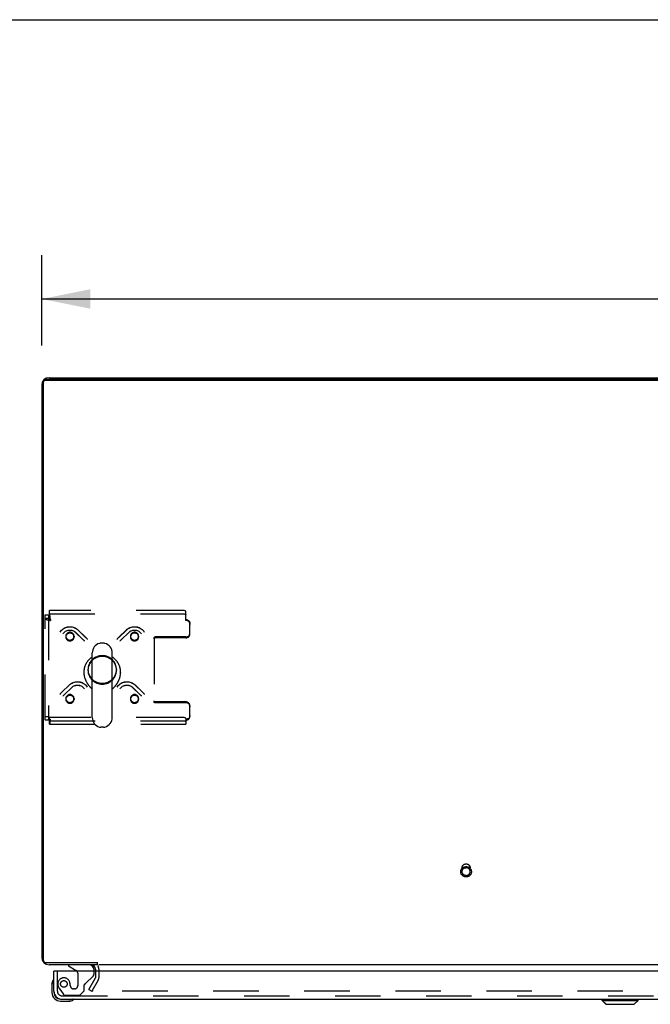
# Model space of a CAD drawing. Header units: inches. Extents: x 0 to 253, y 0 to 164.
# Tile 63 of 97: x 42 to 61, y 134 to 164. Entities that reach past the tile are written whole.
import ezdxf

# ---------------------------------------------------------------- set-up
doc = ezdxf.new("R2010")
doc.units = ezdxf.units.IN
doc.header["$LTSCALE"] = 13.939812
doc.header["$MEASUREMENT"] = 0
doc.linetypes.add('HIDDEN', pattern=[0.2, 0.1, -0.1])
doc.layers.get('0').update_dxf_attribs({"linetype": 'CONTINUOUS'})
for name, color, linetype in [('DEFAULT_2', 8, 'HIDDEN'), ('DIMENSIONS', 7, 'CONTINUOUS'), ('LEFTHAND_DOOR_ASSEMBLY', 7, 'CONTINUOUS')]:
    doc.layers.add(name, color=color, linetype=linetype)
doc.styles.get("Standard").update_dxf_attribs({"font": 'arial.ttf'})
doc.dimstyles.new('DIMSTYLE_1', dxfattribs={"dimtxt": 1.118167, "dimasz": 1.490889, "dimexe": 0.09, "dimexo": 0.07, "dimgap": 0.0375, "dimtad": 0, "dimtih": 1, "dimtoh": 1, "dimzin": 4, "dimdsep": 46, "dimtxsty": 'Standard', "dimblk": '_FILLED', "dimblk1": '_FILLED', "dimblk2": '_FILLED', "dimcen": 0.09, "dimadec": 3, "dimazin": 1, "dimtfac": 1, "dimtdec": 3, "dimtofl": 0, "dimtmove": 0, "dimatfit": 3, "dimldrblk": '_FILLED', "dimfxl": 0, "dimtolj": 1, "dimtzin": 4, "dimarcsym": 0})

# ---------------------------------------------------------------- blocks, each defined once
blk = doc.blocks.new('_FILLED')
at = {"color": 0, "linetype": 'ByBlock'}
blk.add_solid([(0, 0), (-1, 0.2), (-1, -0.2)], dxfattribs=at)
blk = doc.blocks.new('*D5')
at = {"layer": 'DIMENSIONS', "color": 2, "linetype": 'Continuous'}
for p, q in [((42.316, 154.011), (42.316, 156.775)), ((114.316, 154.011), (114.316, 156.775)), ((42.316, 155.433), (75.804, 155.433)), ((114.316, 155.433), (80.829, 155.433))]:
    blk.add_line(p, q, dxfattribs=at)
at = {"layer": 'DIMENSIONS', "color": 2, "linetype": 'Continuous', "xscale": 1.4908890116, "yscale": 1.4908890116, "zscale": 1.4908890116, "rotation": 180}
blk.add_blockref('_FILLED', (42.316, 155.433), dxfattribs=at)
at = {"layer": 'DIMENSIONS', "color": 2, "linetype": 'Continuous', "xscale": 1.4908890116, "yscale": 1.4908890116, "zscale": 1.4908890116}
blk.add_blockref('_FILLED', (114.316, 155.433), dxfattribs=at)
at = {"layer": 'DIMENSIONS', "color": 2, "linetype": 'Continuous', "insert": (78.316, 155.992), "char_height": 1.1182, "width": 3.90735, "attachment_point": 2, "line_spacing_factor": 0.9}
blk.add_mtext('72.00', dxfattribs=at)

msp = doc.modelspace()

# ---------------------------------------------------------------- linework, layer by layer
at = {"color": 7, "linetype": 'Continuous'}
for p, q in [((0, 163.998), (253.451, 163.998)), ((42.316, 152.793), (42.368, 152.793)), ((42.368, 135.145), (42.368, 152.905)), ((42.398, 152.967), (42.404, 152.96)), ((114.202, 152.938), (42.431, 152.938)), ((49.816, 152.965), (49.816, 153.019)), ((44.214, 144.877), (44.127, 144.877)), ((43.864, 142.602), (43.864, 144.577)), ((44.476, 142.602), (44.476, 144.577)), ((43.608, 143.993), (43.608, 143.983)), ((44.733, 143.993), (44.733, 143.983)), ((44.476, 143.465), (44.495, 143.484)), ((44.495, 143.484), (44.505, 143.495)), ((44.214, 142.302), (44.127, 142.302)), ((42.316, 135.245), (42.368, 135.245)), ((42.431, 135.085), (44.032, 135.085)), ((44.014, 135.085), (44.014, 135.019)), ((112.566, 135.019), (44.066, 135.019))]:
    msp.add_line(p, q, dxfattribs=at)
at = {"color": 3, "linetype": 'Continuous'}
for p, q in [((42.316, 152.793), (42.316, 135.245)), ((114.202, 152.965), (42.431, 152.965)), ((42.542, 153.019), (114.09, 153.019)), ((44.014, 135.019), (42.542, 135.019)), ((43.962, 134.876), (43.962, 134.815))]:
    msp.add_line(p, q, dxfattribs=at)
for points in [[(42.368, 152.905), (42.369, 152.91), (42.369, 152.915), (42.37, 152.92), (42.372, 152.926), (42.374, 152.93), (42.377, 152.935), (42.38, 152.939), (42.383, 152.944), (42.387, 152.948), (42.391, 152.951), (42.395, 152.954)], [(42.395, 152.954), (42.4, 152.957), (42.404, 152.96), (42.409, 152.962)], [(42.409, 152.962), (42.415, 152.963), (42.42, 152.964), (42.425, 152.965), (42.431, 152.965)]]:
    msp.add_lwpolyline(points, dxfattribs=at)
at = {"color": 7, "linetype": 'Continuous'}
for points in [[(42.431, 152.938), (42.425, 152.938), (42.42, 152.937), (42.415, 152.936), (42.409, 152.935), (42.404, 152.933), (42.4, 152.93), (42.395, 152.927), (42.391, 152.924), (42.387, 152.921), (42.383, 152.917), (42.38, 152.913), (42.377, 152.908), (42.374, 152.903), (42.372, 152.899), (42.37, 152.894), (42.369, 152.888), (42.369, 152.883), (42.368, 152.878)], [(43.864, 144.451), (43.863, 144.451), (43.851, 144.443), (43.839, 144.434), (43.827, 144.426), (43.816, 144.417), (43.805, 144.408), (43.793, 144.398), (43.783, 144.389), (43.772, 144.379), (43.762, 144.369), (43.752, 144.358), (43.742, 144.347), (43.733, 144.336), (43.724, 144.325), (43.715, 144.314), (43.706, 144.302), (43.698, 144.29), (43.69, 144.278), (43.683, 144.266), (43.676, 144.253), (43.669, 144.241), (43.662, 144.228), (43.656, 144.215), (43.65, 144.202), (43.645, 144.189), (43.64, 144.175), (43.635, 144.162), (43.631, 144.148), (43.627, 144.134), (43.623, 144.12), (43.62, 144.107), (43.617, 144.093), (43.615, 144.079), (43.613, 144.064), (43.611, 144.05), (43.61, 144.036), (43.609, 144.022), (43.608, 144.008), (43.608, 143.993)], [(44.733, 143.993), (44.733, 144.008), (44.732, 144.022), (44.731, 144.036), (44.73, 144.05), (44.728, 144.064), (44.726, 144.078), (44.723, 144.093), (44.721, 144.107), (44.717, 144.12), (44.714, 144.134), (44.71, 144.148), (44.705, 144.162), (44.701, 144.175), (44.696, 144.188), (44.69, 144.202), (44.684, 144.215), (44.678, 144.228), (44.672, 144.241), (44.665, 144.253), (44.658, 144.266), (44.65, 144.278), (44.642, 144.29), (44.634, 144.302), (44.626, 144.314), (44.617, 144.325), (44.608, 144.336), (44.598, 144.347), (44.589, 144.358), (44.579, 144.369), (44.569, 144.379), (44.558, 144.389), (44.547, 144.398), (44.536, 144.408), (44.525, 144.417), (44.513, 144.426), (44.501, 144.434), (44.489, 144.443), (44.477, 144.451), (44.476, 144.451)], [(43.608, 143.983), (43.608, 143.97), (43.608, 143.956), (43.609, 143.943), (43.61, 143.93), (43.612, 143.916), (43.614, 143.903), (43.616, 143.889), (43.618, 143.876), (43.621, 143.863), (43.624, 143.85), (43.628, 143.836), (43.631, 143.823), (43.635, 143.81), (43.639, 143.797), (43.644, 143.785), (43.649, 143.772), (43.654, 143.759), (43.659, 143.747), (43.665, 143.735), (43.67, 143.723), (43.676, 143.711), (43.682, 143.699), (43.689, 143.688), (43.695, 143.677), (43.702, 143.666), (43.708, 143.655), (43.715, 143.644), (43.722, 143.634), (43.729, 143.624), (43.736, 143.614), (43.743, 143.604), (43.75, 143.594), (43.757, 143.585), (43.764, 143.576), (43.771, 143.568), (43.778, 143.559), (43.785, 143.551), (43.792, 143.543), (43.798, 143.536), (43.805, 143.528), (43.811, 143.521), (43.818, 143.514), (43.824, 143.508), (43.83, 143.501), (43.835, 143.495), (43.841, 143.49), (43.864, 143.465)], [(44.505, 143.495), (44.511, 143.502), (44.517, 143.508), (44.523, 143.514), (44.529, 143.521), (44.536, 143.528), (44.542, 143.536), (44.549, 143.543), (44.556, 143.551), (44.563, 143.559), (44.57, 143.568), (44.577, 143.576), (44.584, 143.585), (44.591, 143.595), (44.598, 143.604), (44.605, 143.614), (44.612, 143.624), (44.619, 143.634), (44.626, 143.644), (44.632, 143.655), (44.639, 143.666), (44.646, 143.677), (44.652, 143.688), (44.658, 143.699), (44.665, 143.711), (44.67, 143.723), (44.676, 143.735), (44.682, 143.747), (44.687, 143.76), (44.692, 143.772), (44.697, 143.785), (44.701, 143.797), (44.705, 143.81), (44.709, 143.823), (44.713, 143.836), (44.716, 143.85), (44.72, 143.863), (44.722, 143.876), (44.725, 143.889), (44.727, 143.903), (44.729, 143.916), (44.73, 143.93), (44.731, 143.943), (44.732, 143.956), (44.733, 143.97), (44.733, 143.983)], [(42.368, 135.145), (42.369, 135.14), (42.369, 135.135), (42.37, 135.13), (42.372, 135.125), (42.374, 135.12), (42.377, 135.115), (42.38, 135.111), (42.383, 135.106), (42.387, 135.103), (42.391, 135.099), (42.395, 135.096), (42.4, 135.093), (42.404, 135.091), (42.409, 135.089), (42.415, 135.087), (42.42, 135.086), (42.425, 135.085), (42.431, 135.085)]]:
    msp.add_lwpolyline(points, dxfattribs=at)
at = {"color": 3, "linetype": 'Continuous'}
for centre, radius, start, end in [((42.542, 152.793), 0.226, 90, 180), ((42.542, 135.245), 0.226, 180, 270), ((43.82, 134.876), 0.142, 0, 90)]:
    msp.add_arc(centre, radius, start, end, dxfattribs=at)
at = {"color": 7, "linetype": 'Continuous'}
for centre, radius, start, end in [((44.17, 144.577), 0.306, 105.6303, 180), ((44.127, 144.734), 0.144, 90, 105.6303), ((44.214, 144.734), 0.144, 74.3697, 90), ((44.17, 144.577), 0.306, 0, 74.3697), ((44.17, 142.602), 0.306, 180, 254.3697), ((44.17, 142.602), 0.306, 285.6303, 360), ((44.127, 142.446), 0.144, 254.3697, 270), ((44.214, 142.446), 0.144, 270, 285.6303)]:
    msp.add_arc(centre, radius, start, end, dxfattribs=at)
at = {"layer": 'DEFAULT_2', "color": 8, "linetype": 'HIDDEN'}
for p, q in [((42.554, 145.779), (42.554, 145.882)), ((46.608, 145.882), (42.554, 145.882)), ((46.733, 145.575), (46.733, 145.849)), ((42.42, 142.528), (42.42, 145.752)), ((42.42, 145.752), (42.524, 145.752)), ((42.42, 145.65), (42.524, 145.65)), ((42.524, 145.752), (42.524, 142.528)), ((42.554, 145.781), (46.608, 145.781)), ((42.554, 145.779), (42.554, 145.679)), ((42.587, 145.575), (42.578, 145.649)), ((42.587, 145.602), (42.578, 145.63)), ((42.587, 145.602), (42.587, 145.575)), ((43.428, 145.284), (43.661, 145.059)), ((43.43, 145.282), (43.663, 145.057)), ((44.678, 145.057), (44.911, 145.282)), ((44.679, 145.059), (44.912, 145.284)), ((46.858, 145.481), (46.858, 145.454)), ((46.858, 145.163), (46.858, 145.454)), ((43.056, 145.094), (43.056, 145.067)), ((43.306, 145.094), (43.306, 145.067)), ((43.356, 145.21), (43.589, 144.985)), ((43.358, 145.208), (43.591, 144.983)), ((43.62, 144.949), (43.625, 144.941)), ((43.706, 145.007), (43.713, 144.995)), ((44.627, 144.995), (44.635, 145.007)), ((44.635, 145.007), (44.643, 145.018)), ((44.716, 144.941), (44.721, 144.949)), ((44.721, 144.948), (44.727, 144.956)), ((44.75, 144.983), (44.983, 145.208)), ((44.752, 144.985), (44.985, 145.21)), ((45.035, 145.094), (45.035, 145.067)), ((45.285, 145.094), (45.285, 145.067)), ((45.758, 145.013), (45.758, 145.04)), ((45.758, 145.013), (45.758, 143.079)), ((46.733, 145.069), (45.788, 145.069)), ((46.733, 145.042), (45.788, 145.042)), ((43.733, 144.073), (43.733, 144.046)), ((44.608, 144.073), (44.608, 144.046)), ((42.932, 143.371), (43.165, 143.596)), ((42.933, 143.373), (43.166, 143.598)), ((43.004, 143.296), (43.237, 143.521)), ((43.006, 143.298), (43.238, 143.523)), ((45.102, 143.523), (45.335, 143.298)), ((45.104, 143.521), (45.337, 143.296)), ((45.174, 143.598), (45.407, 143.373)), ((45.176, 143.596), (45.409, 143.371)), ((42.881, 143.309), (42.889, 143.32)), ((42.888, 143.32), (42.897, 143.331)), ((42.97, 143.254), (42.975, 143.262)), ((42.975, 143.262), (42.981, 143.27)), ((43.056, 143.182), (43.056, 143.155)), ((43.306, 143.182), (43.306, 143.155)), ((45.035, 143.182), (45.035, 143.155)), ((45.285, 143.182), (45.285, 143.155)), ((45.366, 143.262), (45.371, 143.254)), ((45.452, 143.32), (45.46, 143.309)), ((46.733, 143.077), (45.788, 143.077)), ((46.733, 143.05), (45.788, 143.05)), ((46.858, 142.956), (46.858, 142.929)), ((46.858, 142.638), (46.858, 142.929)), ((42.42, 142.631), (42.524, 142.631)), ((42.42, 142.528), (42.524, 142.528)), ((42.543, 142.533), (42.534, 142.531)), ((42.554, 142.399), (42.554, 142.602)), ((46.608, 142.602), (42.554, 142.602)), ((42.587, 142.517), (42.587, 142.544)), ((46.733, 142.569), (46.733, 142.517)), ((42.554, 142.501), (46.608, 142.501)), ((42.56, 142.497), (46.733, 142.497)), ((42.56, 142.393), (46.733, 142.393)), ((46.733, 142.517), (46.733, 142.393)), ((55.192, 137.873), (55.192, 137.989)), ((55.44, 137.873), (55.44, 137.989)), ((43.962, 134.815), (43.962, 134.614)), ((44.066, 134.876), (44.066, 134.614)), ((43.762, 134.258), (43.958, 134.599)), ((44.048, 134.547), (43.852, 134.206)), ((43.762, 134.258), (43.852, 134.206)), ((76.847, 134.206), (43.884, 134.206))]:
    msp.add_line(p, q, dxfattribs=at)
for points in [[(46.733, 145.849), (46.732, 145.854), (46.729, 145.858), (46.723, 145.862), (46.716, 145.866), (46.707, 145.869), (46.696, 145.872), (46.684, 145.875), (46.67, 145.877), (46.656, 145.879), (46.64, 145.881), (46.624, 145.882), (46.608, 145.882)], [(42.42, 145.65), (42.421, 145.643), (42.425, 145.636), (42.43, 145.629), (42.437, 145.622), (42.446, 145.616), (42.457, 145.609), (42.469, 145.604), (42.483, 145.598), (42.498, 145.593), (42.515, 145.588), (42.532, 145.584), (42.55, 145.581), (42.569, 145.577), (42.587, 145.575)], [(42.524, 145.65), (42.525, 145.646), (42.526, 145.642), (42.528, 145.638), (42.531, 145.634), (42.534, 145.63), (42.538, 145.626), (42.543, 145.623), (42.548, 145.619), (42.554, 145.616), (42.56, 145.613), (42.567, 145.61), (42.573, 145.607), (42.58, 145.604), (42.587, 145.602)], [(42.578, 145.649), (42.576, 145.667), (42.573, 145.685), (42.571, 145.702), (42.568, 145.717), (42.566, 145.732), (42.564, 145.745), (42.561, 145.756), (42.559, 145.766), (42.557, 145.774), (42.554, 145.779)], [(42.578, 145.63), (42.576, 145.637), (42.573, 145.643), (42.571, 145.65), (42.568, 145.656), (42.566, 145.661), (42.564, 145.666), (42.561, 145.67), (42.559, 145.674), (42.557, 145.677), (42.554, 145.679)], [(46.608, 145.781), (46.624, 145.781), (46.64, 145.78), (46.656, 145.779), (46.67, 145.777), (46.684, 145.775), (46.696, 145.772), (46.707, 145.769), (46.716, 145.765), (46.723, 145.761), (46.729, 145.757), (46.732, 145.753), (46.733, 145.749)], [(46.733, 145.602), (46.749, 145.601), (46.765, 145.598), (46.781, 145.593), (46.795, 145.586), (46.809, 145.577), (46.821, 145.566), (46.832, 145.555), (46.841, 145.541), (46.848, 145.527), (46.854, 145.512), (46.857, 145.497), (46.858, 145.481)], [(46.858, 145.454), (46.857, 145.47), (46.854, 145.485), (46.848, 145.5), (46.841, 145.515), (46.832, 145.528), (46.821, 145.54), (46.809, 145.55), (46.795, 145.559), (46.781, 145.566), (46.765, 145.571), (46.749, 145.574), (46.733, 145.575)], [(42.881, 145.22), (42.901, 145.249), (42.924, 145.275), (42.949, 145.299), (42.977, 145.32), (43.007, 145.339), (43.038, 145.354), (43.071, 145.367), (43.105, 145.376), (43.14, 145.382), (43.175, 145.384), (43.21, 145.383), (43.245, 145.378), (43.279, 145.37), (43.312, 145.359), (43.344, 145.345), (43.374, 145.327), (43.402, 145.307), (43.428, 145.284)], [(42.881, 145.22), (42.901, 145.249), (42.924, 145.275), (42.949, 145.298), (42.977, 145.319), (43.007, 145.338), (43.038, 145.353), (43.071, 145.365), (43.105, 145.374), (43.14, 145.38), (43.175, 145.382), (43.21, 145.381), (43.245, 145.376), (43.28, 145.368), (43.313, 145.357), (43.345, 145.343), (43.375, 145.325), (43.404, 145.305), (43.43, 145.282)], [(42.97, 145.166), (42.986, 145.188), (43.004, 145.208), (43.025, 145.227), (43.048, 145.242), (43.072, 145.256), (43.098, 145.266), (43.125, 145.274), (43.152, 145.278), (43.18, 145.28), (43.208, 145.279), (43.236, 145.274), (43.262, 145.267), (43.288, 145.256), (43.312, 145.243), (43.335, 145.228), (43.356, 145.21)], [(42.97, 145.166), (42.986, 145.188), (43.005, 145.208), (43.026, 145.226), (43.049, 145.242), (43.073, 145.255), (43.099, 145.265), (43.126, 145.272), (43.153, 145.276), (43.181, 145.278), (43.209, 145.276), (43.237, 145.272), (43.263, 145.264), (43.289, 145.254), (43.314, 145.241), (43.337, 145.226), (43.358, 145.208)], [(44.911, 145.282), (44.937, 145.305), (44.965, 145.325), (44.996, 145.343), (45.028, 145.357), (45.061, 145.368), (45.095, 145.376), (45.13, 145.381), (45.165, 145.382), (45.201, 145.38), (45.235, 145.374), (45.269, 145.365), (45.302, 145.353), (45.334, 145.338), (45.364, 145.319), (45.391, 145.298), (45.417, 145.275), (45.44, 145.249), (45.46, 145.22)], [(44.912, 145.284), (44.939, 145.307), (44.967, 145.328), (44.997, 145.345), (45.03, 145.359), (45.063, 145.371), (45.097, 145.379), (45.132, 145.383), (45.167, 145.384), (45.202, 145.382), (45.237, 145.376), (45.271, 145.366), (45.303, 145.354), (45.335, 145.338), (45.364, 145.32), (45.392, 145.299), (45.417, 145.275), (45.44, 145.249), (45.46, 145.22)], [(44.983, 145.208), (45.004, 145.226), (45.027, 145.241), (45.051, 145.254), (45.077, 145.264), (45.104, 145.272), (45.131, 145.276), (45.159, 145.278), (45.187, 145.276), (45.215, 145.272), (45.242, 145.265), (45.267, 145.255), (45.292, 145.242), (45.315, 145.226), (45.336, 145.208), (45.355, 145.188), (45.371, 145.166)], [(44.985, 145.21), (45.006, 145.228), (45.028, 145.243), (45.053, 145.256), (45.079, 145.267), (45.106, 145.274), (45.133, 145.279), (45.161, 145.28), (45.189, 145.278), (45.216, 145.274), (45.243, 145.266), (45.269, 145.256), (45.293, 145.242), (45.316, 145.227), (45.336, 145.208), (45.355, 145.188), (45.371, 145.166)], [(43.181, 145.214), (43.164, 145.213), (43.148, 145.21), (43.133, 145.205), (43.118, 145.198), (43.105, 145.189), (43.092, 145.179), (43.082, 145.167), (43.073, 145.154), (43.065, 145.14), (43.06, 145.125), (43.057, 145.109), (43.056, 145.094)], [(43.181, 145.187), (43.164, 145.186), (43.148, 145.183), (43.133, 145.178), (43.118, 145.171), (43.105, 145.162), (43.092, 145.152), (43.082, 145.14), (43.073, 145.127), (43.065, 145.113), (43.06, 145.098), (43.057, 145.082), (43.056, 145.067)], [(43.056, 145.094), (43.057, 145.078), (43.06, 145.062), (43.065, 145.047), (43.073, 145.033), (43.082, 145.02), (43.092, 145.008)], [(43.056, 145.067), (43.057, 145.051), (43.06, 145.035), (43.065, 145.02), (43.073, 145.006), (43.082, 144.993), (43.092, 144.981)], [(43.092, 145.008), (43.105, 144.998), (43.118, 144.989), (43.133, 144.982), (43.148, 144.977), (43.164, 144.974), (43.181, 144.973)], [(43.092, 144.981), (43.105, 144.971), (43.118, 144.962), (43.133, 144.955), (43.148, 144.95), (43.164, 144.947), (43.181, 144.946)], [(43.269, 145.179), (43.257, 145.189), (43.243, 145.198), (43.229, 145.205), (43.213, 145.21), (43.197, 145.213), (43.181, 145.214)], [(43.269, 145.152), (43.257, 145.162), (43.243, 145.171), (43.229, 145.178), (43.213, 145.183), (43.197, 145.186), (43.181, 145.187)], [(43.181, 144.973), (43.197, 144.974), (43.213, 144.977), (43.229, 144.982), (43.243, 144.989), (43.257, 144.998), (43.269, 145.008), (43.28, 145.02), (43.289, 145.033), (43.296, 145.047), (43.302, 145.062), (43.305, 145.078), (43.306, 145.094)], [(43.181, 144.946), (43.197, 144.947), (43.213, 144.95), (43.229, 144.955), (43.243, 144.962), (43.257, 144.971), (43.269, 144.981), (43.28, 144.993), (43.289, 145.006), (43.296, 145.02), (43.302, 145.035), (43.305, 145.051), (43.306, 145.067)], [(43.306, 145.094), (43.305, 145.109), (43.302, 145.125), (43.296, 145.14), (43.289, 145.154), (43.28, 145.167), (43.269, 145.179)], [(43.306, 145.067), (43.305, 145.082), (43.302, 145.098), (43.296, 145.113), (43.289, 145.127), (43.28, 145.14), (43.269, 145.152)], [(43.589, 144.985), (43.596, 144.978), (43.602, 144.971), (43.608, 144.964), (43.614, 144.956), (43.62, 144.948)], [(43.591, 144.983), (43.597, 144.976), (43.603, 144.97), (43.609, 144.963), (43.614, 144.956)], [(43.661, 145.059), (43.671, 145.05), (43.68, 145.039), (43.689, 145.029), (43.698, 145.018), (43.706, 145.007)], [(43.663, 145.057), (43.672, 145.048), (43.681, 145.038), (43.69, 145.028), (43.698, 145.017)], [(44.642, 145.017), (44.651, 145.028), (44.659, 145.038), (44.668, 145.048), (44.678, 145.057)], [(44.643, 145.018), (44.651, 145.029), (44.66, 145.039), (44.67, 145.05), (44.679, 145.059)], [(44.726, 144.956), (44.732, 144.963), (44.738, 144.97), (44.744, 144.976), (44.75, 144.983)], [(44.727, 144.956), (44.733, 144.964), (44.739, 144.971), (44.745, 144.978), (44.752, 144.985)], [(45.071, 145.179), (45.061, 145.167), (45.052, 145.154), (45.044, 145.14), (45.039, 145.125), (45.036, 145.109), (45.035, 145.094)], [(45.071, 145.152), (45.061, 145.14), (45.052, 145.127), (45.044, 145.113), (45.039, 145.098), (45.036, 145.082), (45.035, 145.067)], [(45.035, 145.094), (45.036, 145.078), (45.039, 145.062), (45.044, 145.047), (45.052, 145.033), (45.061, 145.02), (45.071, 145.008), (45.084, 144.998), (45.097, 144.989), (45.112, 144.982), (45.128, 144.977), (45.143, 144.974), (45.16, 144.973)], [(45.035, 145.067), (45.036, 145.051), (45.039, 145.035), (45.044, 145.02), (45.052, 145.006), (45.061, 144.993), (45.071, 144.981), (45.084, 144.971), (45.097, 144.962), (45.112, 144.955), (45.128, 144.95), (45.143, 144.947), (45.16, 144.946)], [(45.16, 145.214), (45.144, 145.213), (45.128, 145.21), (45.112, 145.205), (45.097, 145.198), (45.084, 145.189), (45.071, 145.179)], [(45.16, 145.187), (45.144, 145.186), (45.128, 145.183), (45.112, 145.178), (45.097, 145.171), (45.084, 145.162), (45.071, 145.152)], [(45.285, 145.094), (45.284, 145.109), (45.281, 145.125), (45.275, 145.14), (45.268, 145.154), (45.259, 145.167), (45.248, 145.179), (45.236, 145.189), (45.222, 145.198), (45.208, 145.205), (45.192, 145.21), (45.176, 145.213), (45.16, 145.214)], [(45.285, 145.067), (45.284, 145.082), (45.281, 145.098), (45.275, 145.113), (45.268, 145.127), (45.259, 145.14), (45.248, 145.152), (45.236, 145.162), (45.222, 145.171), (45.208, 145.178), (45.192, 145.183), (45.176, 145.186), (45.16, 145.187)], [(45.16, 144.973), (45.176, 144.974), (45.192, 144.977), (45.208, 144.982), (45.222, 144.989), (45.236, 144.998), (45.248, 145.008)], [(45.16, 144.946), (45.176, 144.947), (45.192, 144.95), (45.208, 144.955), (45.222, 144.962), (45.236, 144.971), (45.248, 144.981)], [(45.248, 145.008), (45.259, 145.02), (45.268, 145.033), (45.275, 145.047), (45.281, 145.062), (45.284, 145.078), (45.285, 145.094)], [(45.248, 144.981), (45.259, 144.993), (45.268, 145.006), (45.275, 145.02), (45.281, 145.035), (45.284, 145.051), (45.285, 145.067)], [(45.758, 145.04), (45.758, 145.046), (45.76, 145.051), (45.763, 145.056), (45.767, 145.06), (45.771, 145.064), (45.776, 145.067), (45.782, 145.068), (45.788, 145.069)], [(45.758, 145.013), (45.758, 145.019), (45.76, 145.024), (45.763, 145.029), (45.767, 145.033), (45.771, 145.037), (45.776, 145.04), (45.782, 145.041), (45.788, 145.042)], [(46.733, 145.069), (46.749, 145.07), (46.765, 145.073), (46.781, 145.078), (46.795, 145.085), (46.809, 145.094), (46.821, 145.104), (46.832, 145.116), (46.841, 145.129), (46.848, 145.143), (46.854, 145.158), (46.857, 145.174), (46.858, 145.19)], [(46.733, 145.042), (46.749, 145.043), (46.765, 145.046), (46.781, 145.051), (46.795, 145.058), (46.809, 145.067), (46.821, 145.077), (46.832, 145.089), (46.841, 145.102), (46.848, 145.117), (46.854, 145.131), (46.857, 145.147), (46.858, 145.163)], [(44.17, 144.495), (44.127, 144.493), (44.085, 144.487), (44.043, 144.477), (44.003, 144.463), (43.964, 144.445), (43.927, 144.424), (43.893, 144.399), (43.861, 144.372), (43.832, 144.341), (43.807, 144.308), (43.784, 144.272), (43.766, 144.235), (43.752, 144.195), (43.741, 144.155), (43.735, 144.114), (43.733, 144.073)], [(44.17, 144.468), (44.127, 144.466), (44.085, 144.46), (44.043, 144.45), (44.003, 144.436), (43.964, 144.419), (43.927, 144.397), (43.893, 144.373), (43.861, 144.345), (43.832, 144.314), (43.807, 144.281), (43.784, 144.245), (43.766, 144.208), (43.752, 144.169), (43.741, 144.128), (43.735, 144.087), (43.733, 144.046)], [(44.608, 144.073), (44.606, 144.114), (44.599, 144.155), (44.589, 144.195), (44.575, 144.235), (44.556, 144.272), (44.534, 144.308), (44.509, 144.341), (44.48, 144.372), (44.448, 144.399), (44.413, 144.424), (44.377, 144.445), (44.338, 144.463), (44.297, 144.477), (44.256, 144.487), (44.213, 144.493), (44.17, 144.495)], [(44.608, 144.046), (44.606, 144.087), (44.599, 144.128), (44.589, 144.169), (44.575, 144.208), (44.556, 144.245), (44.534, 144.281), (44.509, 144.314), (44.48, 144.345), (44.448, 144.373), (44.413, 144.397), (44.377, 144.419), (44.338, 144.436), (44.297, 144.45), (44.256, 144.46), (44.213, 144.466), (44.17, 144.468)], [(43.733, 144.073), (43.735, 144.031), (43.741, 143.99), (43.752, 143.95), (43.766, 143.911), (43.784, 143.874), (43.807, 143.838), (43.832, 143.805), (43.861, 143.774), (43.893, 143.746), (43.927, 143.721), (43.964, 143.7), (44.003, 143.682), (44.043, 143.668), (44.085, 143.658), (44.127, 143.652), (44.17, 143.65)], [(43.733, 144.046), (43.735, 144.004), (43.741, 143.963), (43.752, 143.923), (43.766, 143.884), (43.784, 143.847), (43.807, 143.811), (43.832, 143.778), (43.861, 143.747), (43.893, 143.719), (43.927, 143.694), (43.964, 143.673), (44.003, 143.655), (44.043, 143.641), (44.085, 143.631), (44.127, 143.625), (44.17, 143.623)], [(44.17, 143.65), (44.213, 143.652), (44.256, 143.658), (44.297, 143.668), (44.338, 143.682), (44.377, 143.7), (44.413, 143.721), (44.448, 143.746), (44.48, 143.774), (44.509, 143.805), (44.534, 143.838), (44.556, 143.874), (44.575, 143.911), (44.589, 143.95), (44.599, 143.99), (44.606, 144.031), (44.608, 144.073)], [(44.17, 143.623), (44.213, 143.625), (44.256, 143.631), (44.297, 143.641), (44.338, 143.655), (44.377, 143.673), (44.413, 143.694), (44.448, 143.719), (44.48, 143.747), (44.509, 143.778), (44.534, 143.811), (44.556, 143.847), (44.575, 143.884), (44.589, 143.923), (44.599, 143.963), (44.606, 144.004), (44.608, 144.046)], [(43.165, 143.596), (43.191, 143.619), (43.219, 143.639), (43.25, 143.656), (43.282, 143.67), (43.315, 143.682), (43.349, 143.689), (43.384, 143.694), (43.419, 143.695), (43.454, 143.693), (43.489, 143.687), (43.523, 143.678), (43.556, 143.666), (43.588, 143.651), (43.618, 143.633), (43.645, 143.612), (43.671, 143.588), (43.693, 143.562), (43.713, 143.534)], [(43.166, 143.598), (43.192, 143.621), (43.221, 143.641), (43.251, 143.658), (43.283, 143.673), (43.317, 143.684), (43.351, 143.692), (43.386, 143.696), (43.421, 143.697), (43.456, 143.695), (43.491, 143.689), (43.525, 143.68), (43.557, 143.667), (43.589, 143.652), (43.618, 143.633), (43.646, 143.612), (43.671, 143.588), (43.693, 143.562), (43.713, 143.534)], [(43.237, 143.521), (43.258, 143.539), (43.281, 143.555), (43.305, 143.568), (43.331, 143.578), (43.358, 143.585), (43.385, 143.59), (43.413, 143.591), (43.441, 143.59), (43.469, 143.585), (43.495, 143.578), (43.521, 143.568), (43.546, 143.555), (43.569, 143.54), (43.59, 143.522), (43.609, 143.502), (43.625, 143.479)], [(43.238, 143.523), (43.259, 143.541), (43.282, 143.557), (43.307, 143.57), (43.333, 143.58), (43.359, 143.588), (43.387, 143.592), (43.415, 143.593), (43.443, 143.592), (43.47, 143.587), (43.497, 143.579), (43.523, 143.569), (43.547, 143.556), (43.57, 143.54), (43.59, 143.522), (43.609, 143.501), (43.625, 143.479)], [(44.627, 143.534), (44.647, 143.562), (44.67, 143.588), (44.695, 143.612), (44.723, 143.634), (44.753, 143.652), (44.784, 143.668), (44.817, 143.68), (44.851, 143.689), (44.886, 143.695), (44.921, 143.697), (44.956, 143.696), (44.991, 143.692), (45.025, 143.684), (45.058, 143.673), (45.09, 143.658), (45.12, 143.641), (45.148, 143.621), (45.174, 143.598)], [(44.627, 143.534), (44.647, 143.562), (44.67, 143.588), (44.695, 143.612), (44.723, 143.633), (44.753, 143.651), (44.784, 143.666), (44.817, 143.678), (44.851, 143.687), (44.886, 143.693), (44.921, 143.695), (44.956, 143.694), (44.991, 143.689), (45.026, 143.682), (45.059, 143.67), (45.091, 143.656), (45.121, 143.639), (45.15, 143.619), (45.176, 143.596)], [(44.716, 143.479), (44.732, 143.502), (44.751, 143.522), (44.771, 143.54), (44.794, 143.556), (44.818, 143.569), (44.844, 143.58), (44.871, 143.587), (44.899, 143.592), (44.926, 143.593), (44.954, 143.592), (44.982, 143.587), (45.009, 143.58), (45.034, 143.57), (45.059, 143.557), (45.081, 143.541), (45.102, 143.523)], [(44.716, 143.479), (44.732, 143.502), (44.751, 143.522), (44.772, 143.54), (44.795, 143.555), (44.819, 143.568), (44.845, 143.578), (44.872, 143.585), (44.899, 143.59), (44.927, 143.591), (44.955, 143.59), (44.983, 143.585), (45.01, 143.578), (45.035, 143.568), (45.06, 143.555), (45.083, 143.539), (45.104, 143.521)], [(42.896, 143.331), (42.904, 143.341), (42.913, 143.351), (42.922, 143.361), (42.932, 143.371)], [(42.897, 143.331), (42.905, 143.342), (42.914, 143.353), (42.924, 143.363), (42.933, 143.373)], [(42.98, 143.269), (42.986, 143.276), (42.991, 143.283), (42.998, 143.29), (43.004, 143.296)], [(42.981, 143.27), (42.986, 143.277), (42.992, 143.284), (42.999, 143.291), (43.006, 143.298)], [(43.092, 143.267), (43.082, 143.255), (43.073, 143.242), (43.065, 143.228), (43.06, 143.213), (43.057, 143.198), (43.056, 143.182)], [(43.092, 143.24), (43.082, 143.228), (43.073, 143.215), (43.065, 143.201), (43.06, 143.186), (43.057, 143.171), (43.056, 143.155)], [(43.056, 143.182), (43.057, 143.166), (43.06, 143.151), (43.065, 143.136), (43.073, 143.122), (43.082, 143.108), (43.092, 143.097), (43.105, 143.086), (43.118, 143.077), (43.133, 143.07), (43.148, 143.065), (43.164, 143.062), (43.181, 143.061)], [(43.056, 143.155), (43.057, 143.139), (43.06, 143.124), (43.065, 143.109), (43.073, 143.095), (43.082, 143.081), (43.092, 143.07), (43.105, 143.059), (43.118, 143.05), (43.133, 143.043), (43.148, 143.038), (43.164, 143.035), (43.181, 143.034)], [(43.181, 143.303), (43.164, 143.302), (43.148, 143.299), (43.133, 143.293), (43.118, 143.286), (43.105, 143.278), (43.092, 143.267)], [(43.181, 143.276), (43.164, 143.275), (43.148, 143.272), (43.133, 143.267), (43.118, 143.26), (43.105, 143.251), (43.092, 143.24)], [(43.306, 143.182), (43.305, 143.198), (43.302, 143.213), (43.296, 143.228), (43.289, 143.242), (43.28, 143.255), (43.269, 143.267), (43.257, 143.278), (43.243, 143.286), (43.229, 143.293), (43.213, 143.299), (43.197, 143.302), (43.181, 143.303)], [(43.306, 143.155), (43.305, 143.171), (43.302, 143.186), (43.296, 143.201), (43.289, 143.215), (43.28, 143.228), (43.269, 143.24), (43.257, 143.251), (43.243, 143.26), (43.229, 143.267), (43.213, 143.272), (43.197, 143.275), (43.181, 143.276)], [(43.269, 143.097), (43.28, 143.109), (43.289, 143.122), (43.296, 143.136), (43.302, 143.151), (43.305, 143.166), (43.306, 143.182)], [(43.269, 143.07), (43.28, 143.082), (43.289, 143.095), (43.296, 143.109), (43.302, 143.124), (43.305, 143.139), (43.306, 143.155)], [(45.16, 143.303), (45.143, 143.302), (45.128, 143.299), (45.112, 143.293), (45.097, 143.286), (45.084, 143.278), (45.071, 143.267), (45.061, 143.255), (45.052, 143.242), (45.044, 143.228), (45.039, 143.213), (45.036, 143.198), (45.035, 143.182)], [(45.16, 143.276), (45.143, 143.275), (45.128, 143.272), (45.112, 143.267), (45.097, 143.26), (45.084, 143.251), (45.071, 143.24), (45.061, 143.228), (45.052, 143.215), (45.044, 143.201), (45.039, 143.186), (45.036, 143.171), (45.035, 143.155)], [(45.035, 143.182), (45.036, 143.166), (45.039, 143.151), (45.044, 143.136), (45.052, 143.122), (45.061, 143.109), (45.071, 143.097)], [(45.035, 143.155), (45.036, 143.139), (45.039, 143.124), (45.044, 143.109), (45.052, 143.095), (45.061, 143.082), (45.071, 143.07)], [(45.248, 143.267), (45.236, 143.278), (45.222, 143.286), (45.208, 143.293), (45.192, 143.299), (45.176, 143.302), (45.16, 143.303)], [(45.248, 143.24), (45.236, 143.251), (45.222, 143.26), (45.208, 143.267), (45.192, 143.272), (45.176, 143.275), (45.16, 143.276)], [(45.16, 143.061), (45.176, 143.062), (45.192, 143.065), (45.208, 143.07), (45.222, 143.077), (45.236, 143.086), (45.248, 143.097), (45.259, 143.108), (45.268, 143.122), (45.275, 143.136), (45.281, 143.151), (45.284, 143.166), (45.285, 143.182)], [(45.16, 143.034), (45.176, 143.035), (45.192, 143.038), (45.208, 143.043), (45.222, 143.05), (45.236, 143.059), (45.248, 143.07), (45.259, 143.081), (45.268, 143.095), (45.275, 143.109), (45.281, 143.124), (45.284, 143.139), (45.285, 143.155)], [(45.285, 143.182), (45.284, 143.198), (45.281, 143.213), (45.275, 143.228), (45.268, 143.242), (45.259, 143.255), (45.248, 143.267)], [(45.285, 143.155), (45.284, 143.171), (45.281, 143.186), (45.275, 143.201), (45.268, 143.215), (45.259, 143.228), (45.248, 143.24)], [(45.335, 143.298), (45.342, 143.291), (45.348, 143.284), (45.354, 143.277), (45.36, 143.27), (45.366, 143.262)], [(45.337, 143.296), (45.343, 143.29), (45.349, 143.283), (45.355, 143.276), (45.361, 143.269)], [(45.407, 143.373), (45.417, 143.363), (45.426, 143.353), (45.435, 143.342), (45.444, 143.331), (45.452, 143.32)], [(45.409, 143.371), (45.418, 143.361), (45.427, 143.351), (45.436, 143.341), (45.444, 143.331)], [(43.181, 143.061), (43.197, 143.062), (43.213, 143.065), (43.229, 143.07), (43.243, 143.077), (43.257, 143.086), (43.269, 143.097)], [(43.181, 143.034), (43.197, 143.035), (43.213, 143.038), (43.229, 143.043), (43.243, 143.05), (43.257, 143.059), (43.269, 143.07)], [(45.071, 143.097), (45.084, 143.086), (45.097, 143.077), (45.112, 143.07), (45.128, 143.065), (45.144, 143.062), (45.16, 143.061)], [(45.071, 143.07), (45.084, 143.059), (45.097, 143.05), (45.112, 143.043), (45.128, 143.038), (45.144, 143.035), (45.16, 143.034)], [(45.788, 143.077), (45.782, 143.077), (45.776, 143.079), (45.771, 143.082), (45.767, 143.085), (45.763, 143.09), (45.76, 143.095), (45.758, 143.1), (45.758, 143.106)], [(45.788, 143.05), (45.782, 143.05), (45.776, 143.052), (45.771, 143.055), (45.767, 143.058), (45.763, 143.063), (45.76, 143.068), (45.758, 143.073), (45.758, 143.079)], [(46.858, 142.956), (46.857, 142.972), (46.854, 142.987), (46.848, 143.002), (46.841, 143.016), (46.832, 143.029), (46.821, 143.041), (46.809, 143.052), (46.795, 143.06), (46.781, 143.067), (46.765, 143.073), (46.749, 143.076), (46.733, 143.077)], [(46.858, 142.929), (46.857, 142.945), (46.854, 142.96), (46.848, 142.975), (46.841, 142.989), (46.832, 143.003), (46.821, 143.014), (46.809, 143.025), (46.795, 143.034), (46.781, 143.041), (46.765, 143.046), (46.749, 143.049), (46.733, 143.05)], [(42.587, 142.517), (42.569, 142.515), (42.55, 142.513), (42.532, 142.512), (42.515, 142.512), (42.498, 142.512), (42.483, 142.513), (42.469, 142.514), (42.457, 142.515), (42.446, 142.517), (42.437, 142.519), (42.43, 142.521), (42.425, 142.523), (42.421, 142.526), (42.42, 142.528)], [(42.537, 142.531), (42.531, 142.53), (42.526, 142.53), (42.521, 142.529), (42.517, 142.529), (42.514, 142.528), (42.511, 142.528), (42.51, 142.528), (42.509, 142.528)], [(42.534, 142.531), (42.531, 142.53), (42.528, 142.53), (42.526, 142.529), (42.525, 142.529), (42.524, 142.528)], [(42.587, 142.544), (42.58, 142.542), (42.573, 142.54), (42.567, 142.538), (42.56, 142.536), (42.554, 142.535), (42.548, 142.534), (42.543, 142.533)], [(42.56, 142.497), (42.561, 142.497), (42.564, 142.498), (42.566, 142.5), (42.568, 142.502), (42.571, 142.505), (42.573, 142.509), (42.576, 142.514), (42.578, 142.519), (42.58, 142.525), (42.583, 142.531), (42.585, 142.537), (42.587, 142.544)], [(46.733, 142.569), (46.732, 142.573), (46.729, 142.578), (46.723, 142.582), (46.716, 142.585), (46.707, 142.589), (46.696, 142.592), (46.684, 142.595), (46.67, 142.597), (46.656, 142.599), (46.64, 142.6), (46.624, 142.601), (46.608, 142.602)], [(46.858, 142.664), (46.857, 142.649), (46.854, 142.633), (46.848, 142.618), (46.841, 142.604), (46.832, 142.591), (46.821, 142.579), (46.809, 142.569), (46.795, 142.56), (46.781, 142.553), (46.765, 142.548), (46.749, 142.545), (46.733, 142.544)], [(46.733, 142.517), (46.749, 142.518), (46.765, 142.521), (46.781, 142.526), (46.795, 142.533), (46.809, 142.542), (46.821, 142.552), (46.832, 142.564), (46.841, 142.577), (46.848, 142.591), (46.854, 142.606), (46.857, 142.622), (46.858, 142.638)], [(42.554, 142.499), (42.557, 142.498), (42.559, 142.497), (42.56, 142.497)], [(42.554, 142.399), (42.557, 142.395), (42.559, 142.393), (42.56, 142.393)], [(42.56, 142.393), (42.561, 142.393), (42.564, 142.396), (42.566, 142.4), (42.568, 142.407), (42.571, 142.415), (42.573, 142.426), (42.576, 142.438), (42.578, 142.451), (42.58, 142.466), (42.583, 142.482), (42.585, 142.499), (42.587, 142.517)], [(46.608, 142.501), (46.624, 142.501), (46.64, 142.5), (46.656, 142.499), (46.67, 142.497), (46.684, 142.494), (46.696, 142.492), (46.707, 142.488), (46.716, 142.485), (46.723, 142.481), (46.729, 142.477), (46.732, 142.473), (46.733, 142.469)], [(55.316, 137.709), (55.304, 137.709), (55.292, 137.711), (55.28, 137.713), (55.268, 137.716), (55.256, 137.72), (55.245, 137.724), (55.234, 137.73), (55.224, 137.736), (55.214, 137.743), (55.205, 137.751), (55.196, 137.76), (55.188, 137.769), (55.181, 137.778), (55.175, 137.788), (55.169, 137.799), (55.164, 137.809), (55.16, 137.821), (55.157, 137.832), (55.155, 137.844), (55.153, 137.855), (55.153, 137.867), (55.153, 137.879), (55.155, 137.891), (55.157, 137.902), (55.16, 137.914), (55.164, 137.925), (55.169, 137.936), (55.175, 137.947), (55.181, 137.957), (55.188, 137.966), (55.196, 137.975), (55.205, 137.984), (55.214, 137.991), (55.224, 137.998), (55.234, 138.005), (55.245, 138.01), (55.256, 138.015), (55.268, 138.019), (55.28, 138.022), (55.292, 138.024), (55.304, 138.026), (55.316, 138.026)], [(55.192, 137.989), (55.193, 137.998), (55.194, 138.007), (55.196, 138.017), (55.198, 138.026), (55.202, 138.035), (55.206, 138.043), (55.211, 138.051), (55.216, 138.059), (55.222, 138.067), (55.229, 138.074), (55.236, 138.08), (55.243, 138.086), (55.251, 138.091), (55.26, 138.096), (55.269, 138.1), (55.278, 138.103), (55.287, 138.105), (55.297, 138.107), (55.307, 138.108), (55.316, 138.109)], [(55.192, 137.873), (55.193, 137.882), (55.194, 137.892), (55.196, 137.901), (55.198, 137.91), (55.202, 137.919), (55.206, 137.927), (55.211, 137.936), (55.216, 137.943), (55.222, 137.951), (55.229, 137.958), (55.236, 137.964), (55.243, 137.97), (55.252, 137.975), (55.26, 137.98), (55.269, 137.984), (55.278, 137.987), (55.287, 137.989), (55.297, 137.991), (55.307, 137.992), (55.316, 137.993)], [(55.316, 138.109), (55.326, 138.108), (55.336, 138.107), (55.345, 138.105), (55.355, 138.103), (55.364, 138.1), (55.373, 138.096), (55.381, 138.091), (55.389, 138.086), (55.397, 138.08), (55.404, 138.074), (55.411, 138.067), (55.417, 138.059), (55.422, 138.051), (55.427, 138.043), (55.431, 138.035), (55.434, 138.026), (55.437, 138.017), (55.439, 138.007), (55.44, 137.998), (55.44, 137.989)], [(55.316, 138.026), (55.329, 138.026), (55.341, 138.024), (55.353, 138.022), (55.365, 138.019), (55.376, 138.015), (55.387, 138.01), (55.398, 138.005), (55.409, 137.998), (55.418, 137.991), (55.428, 137.984), (55.436, 137.975), (55.444, 137.966), (55.451, 137.957), (55.458, 137.947), (55.464, 137.936), (55.469, 137.925), (55.473, 137.914), (55.476, 137.903), (55.478, 137.891), (55.479, 137.879), (55.48, 137.868), (55.479, 137.856), (55.478, 137.844), (55.476, 137.832), (55.473, 137.821), (55.469, 137.81), (55.464, 137.799), (55.458, 137.788), (55.452, 137.778), (55.444, 137.769), (55.436, 137.76), (55.428, 137.751), (55.418, 137.743), (55.409, 137.736), (55.398, 137.73), (55.387, 137.725), (55.376, 137.72), (55.365, 137.716), (55.353, 137.713), (55.341, 137.711), (55.329, 137.709), (55.316, 137.709)], [(55.44, 137.873), (55.44, 137.882), (55.439, 137.892), (55.437, 137.901), (55.434, 137.91), (55.431, 137.919), (55.427, 137.927), (55.422, 137.936), (55.417, 137.943), (55.411, 137.951), (55.404, 137.958), (55.397, 137.964), (55.389, 137.97), (55.381, 137.975), (55.373, 137.98), (55.364, 137.984), (55.355, 137.987), (55.345, 137.989), (55.336, 137.991), (55.326, 137.992), (55.316, 137.993)], [(55.316, 137.753), (55.307, 137.754), (55.297, 137.755), (55.287, 137.756), (55.278, 137.759), (55.269, 137.762), (55.26, 137.766), (55.252, 137.771), (55.243, 137.776), (55.236, 137.782), (55.229, 137.788), (55.222, 137.795), (55.216, 137.803), (55.211, 137.81), (55.206, 137.819), (55.202, 137.827), (55.198, 137.836), (55.196, 137.845), (55.194, 137.854), (55.193, 137.864), (55.192, 137.873)], [(55.316, 137.753), (55.326, 137.754), (55.336, 137.755), (55.345, 137.756), (55.355, 137.759), (55.364, 137.762), (55.373, 137.766), (55.381, 137.771), (55.389, 137.776), (55.397, 137.782), (55.404, 137.788), (55.411, 137.795), (55.417, 137.803), (55.422, 137.81), (55.427, 137.819), (55.431, 137.827), (55.434, 137.836), (55.437, 137.845), (55.439, 137.854), (55.44, 137.864), (55.44, 137.873)], [(43.866, 134.231), (43.865, 134.23), (43.864, 134.228), (43.864, 134.226), (43.864, 134.224), (43.864, 134.224)], [(43.864, 134.224), (43.864, 134.222), (43.864, 134.22), (43.865, 134.218), (43.866, 134.216), (43.867, 134.215), (43.868, 134.213), (43.87, 134.212), (43.871, 134.21), (43.873, 134.209), (43.875, 134.208), (43.877, 134.207)], [(43.884, 134.206), (43.882, 134.207), (43.879, 134.207), (43.877, 134.207)]]:
    msp.add_lwpolyline(points, dxfattribs=at)
for centre, radius, start, end in [((43.82, 134.876), 0.246, 0, 29.6501), ((43.932, 134.614), 0.03, 330, 360), ((43.932, 134.614), 0.134, 330, 360)]:
    msp.add_arc(centre, radius, start, end, dxfattribs=at)
at = {"layer": 'LEFTHAND_DOOR_ASSEMBLY', "color": 7, "linetype": 'Continuous'}
for p, q in [((43.133, 135.019), (43.133, 134.98)), ((43.133, 134.98), (43.371, 134.842)), ((42.753, 134.815), (42.691, 134.815)), ((43.92, 134.815), (43.92, 134.862)), ((42.631, 134.42), (42.634, 134.458)), ((42.631, 134.42), (42.631, 134.164)), ((42.691, 134.207), (42.691, 134.164)), ((42.894, 133.961), (42.938, 133.961)), ((42.894, 133.901), (43.151, 133.901)), ((43.189, 133.904), (43.151, 133.901)), ((59.483, 133.922), (59.483, 133.961)), ((59.601, 133.803), (59.483, 133.922)), ((59.483, 133.922), (60.587, 133.922)), ((59.484, 133.922), (59.484, 133.961)), ((59.603, 133.803), (59.484, 133.922)), ((59.601, 133.803), (60.469, 133.803)), ((60.469, 133.803), (60.587, 133.922)), ((60.587, 133.922), (60.587, 133.961))]:
    msp.add_line(p, q, dxfattribs=at)
at = {"layer": 'LEFTHAND_DOOR_ASSEMBLY', "color": 3, "linetype": 'Continuous'}
for p, q in [((42.691, 134.207), (42.691, 134.815)), ((77.317, 134.815), (42.753, 134.815)), ((42.938, 133.961), (77.132, 133.961))]:
    msp.add_line(p, q, dxfattribs=at)
at = {"layer": 'LEFTHAND_DOOR_ASSEMBLY', "color": 8, "linetype": 'HIDDEN'}
for p, q in [((42.795, 134.815), (42.795, 134.207)), ((43.421, 134.755), (43.421, 134.376)), ((43.672, 134.449), (43.891, 134.669)), ((43.92, 134.739), (43.92, 134.815)), ((43.613, 134.212), (43.613, 134.391)), ((42.87, 134.264), (42.971, 134.12)), ((42.938, 134.065), (77.132, 134.065)), ((43.036, 134.086), (43.487, 134.086)), ((43.323, 134.278), (43.29, 134.278)), ((43.487, 134.086), (43.613, 134.212))]:
    msp.add_line(p, q, dxfattribs=at)
msp.add_circle((42.995, 134.428), 0.101, dxfattribs=at)
at = {"layer": 'LEFTHAND_DOOR_ASSEMBLY', "color": 7, "linetype": 'Continuous'}
for centre, radius, start, end in [((43.763, 134.862), 0.157, 0, 90), ((43.321, 134.755), 0.1, 36.5468, 59.908), ((42.881, 134.42), 0.25, 149.1101, 180), ((42.68, 134.541), 0.015, 96.3796, 149.1101), ((42.676, 134.541), 0.015, 0, 83.6204), ((42.894, 134.164), 0.263, 180, 270), ((42.894, 134.164), 0.203, 180, 270), ((43.151, 134.151), 0.25, 270, 300.8899), ((43.271, 133.946), 0.015, 6.3796, 90), ((43.271, 133.949), 0.015, 300.8899, 353.6204)]:
    msp.add_arc(centre, radius, start, end, dxfattribs=at)
at = {"layer": 'LEFTHAND_DOOR_ASSEMBLY', "color": 8, "linetype": 'HIDDEN'}
for centre, radius, start, end in [((43.321, 134.755), 0.1, 0, 36.5468), ((43.82, 134.739), 0.1, 315, 360), ((42.995, 134.428), 0.187, 17.8482, 196.8439), ((43.185, 134.486), 0.386, 196.8439, 215.1), ((42.799, 134.365), 0.393, 1.6607, 17.9298), ((43.29, 134.376), 0.098, 180, 270), ((43.323, 134.376), 0.098, 270, 360), ((43.652, 134.391), 0.039, 111.6096, 180), ((43.601, 134.52), 0.1, 291.6096, 315), ((42.938, 134.207), 0.142, 180, 270), ((43.036, 134.165), 0.079, 215.1, 270)]:
    msp.add_arc(centre, radius, start, end, dxfattribs=at)
at = {"layer": 'LEFTHAND_DOOR_ASSEMBLY', "color": 3, "linetype": 'Continuous'}
msp.add_arc((42.938, 134.207), 0.246, 180, 270, dxfattribs=at)

# ---------------------------------------------------------------- dimensions: what is measured, and where the dimension line sits
at = {"layer": 'DIMENSIONS', "color": 2, "linetype": 'Continuous'}
dim = msp.add_linear_dim(base=(42.316, 155.433), p1=(114.316, 153.941), p2=(42.316, 153.941), angle=180, dimstyle='DIMSTYLE_1', dxfattribs=at)
dim.commit()
dim.dimension.update_dxf_attribs({"geometry": '*D5', "text_midpoint": (78.316, 155.427), "dimtype": 160})

doc.saveas('drawing.dxf')
